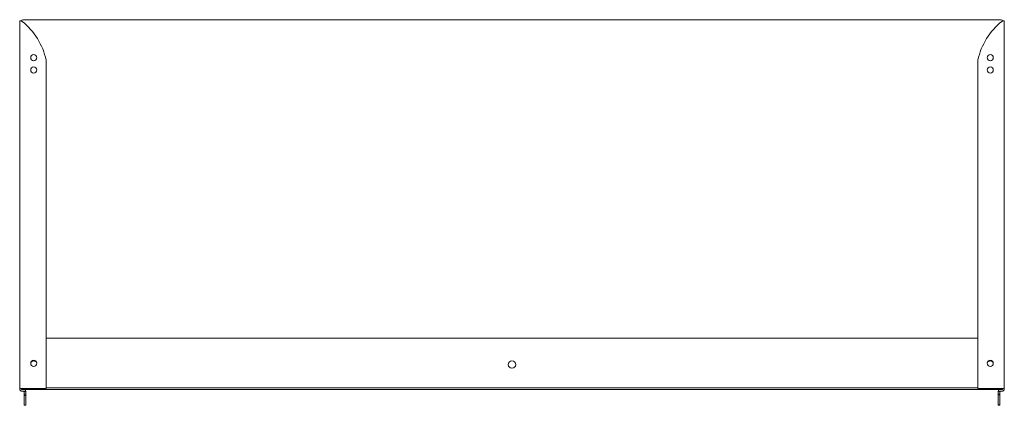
# Model space of a CAD drawing. Header units: millimetres. Extents: x -565 to 238, y -247 to 67.
import ezdxf

# ---------------------------------------------------------------- set-up
doc = ezdxf.new("R2010")
doc.units = ezdxf.units.MM

msp = doc.modelspace()

# ---------------------------------------------------------------- linework, layer by layer
at = {"color": 0, "linetype": 'Continuous', "lineweight": 0}
for p, q in [((-565.04, 66.02), (-565.04, -233.48)), ((-564, 66.02), (-565.04, 66.02)), ((-563.28, 66.02), (-564, 66.02)), ((-562.54, 66.96), (235.46, 66.96)), ((236.21, 66.02), (236.93, 66.02)), ((236.93, 66.02), (237.96, 66.02)), ((237.96, 66.02), (237.96, -233.48)), ((-543.54, 34.02), (-543.54, -233.48)), ((216.47, 34.02), (216.47, -233.48)), ((216.47, -192.54), (-543.54, -192.54)), ((-565.04, -233.79), (-565.04, -233.48)), ((-563.04, -233.48), (-565.04, -233.48)), ((-563.54, -234.29), (-563.54, -233.48)), ((236.46, -234.29), (-563.54, -234.29)), ((-563.04, -233.48), (-543.54, -233.48)), ((-562.01, -235.79), (-563.04, -235.79)), ((-561.7, -235.9), (-560.05, -235.9)), ((-561.51, -236.29), (-561.51, -238.2)), ((-561.51, -238.2), (-561.51, -239.2)), ((-561.51, -238.2), (-560.01, -238.2)), ((-561.51, -239.2), (-561.51, -245.4)), ((-561.51, -239.2), (-560.01, -239.2)), ((-560.01, -238.2), (-560.01, -236.29)), ((-560.01, -239.2), (-560.01, -238.2)), ((-560.01, -245.4), (-560.01, -239.2)), ((-543.54, -233.04), (216.47, -233.04)), ((235.96, -233.48), (216.47, -233.48)), ((232.94, -236.29), (232.94, -238.2)), ((232.94, -238.2), (232.94, -238.7)), ((232.94, -238.2), (234.44, -238.2)), ((232.94, -238.7), (232.94, -244.9)), ((232.94, -238.7), (234.44, -238.7)), ((232.98, -235.9), (234.44, -235.9)), ((234.44, -235.9), (234.44, -236.29)), ((234.44, -238.2), (234.44, -236.29)), ((234.44, -238.7), (234.44, -238.2)), ((234.44, -244.9), (234.44, -238.7)), ((234.94, -235.79), (235.96, -235.79)), ((235.96, -233.48), (237.96, -233.48)), ((236.46, -233.48), (236.46, -234.29)), ((237.96, -233.79), (237.96, -233.48)), ((-561.51, -247.2), (-561.51, -245.4)), ((-561.51, -247.2), (-560.01, -247.2)), ((-560.01, -245.4), (-560.01, -247.2)), ((232.94, -246.7), (232.94, -244.9)), ((232.94, -247.2), (232.94, -246.7)), ((232.94, -246.7), (234.44, -246.7)), ((232.94, -247.2), (234.44, -247.2)), ((234.44, -244.9), (234.44, -246.7)), ((234.44, -246.7), (234.44, -247.2))]:
    msp.add_line(p, q, dxfattribs=at)
at = {"color": 0, "linetype": 'Continuous', "lineweight": 0, "extrusion": (0, 0, -1)}
for centre, radius, start, end in [((562.54, 65.96), 1, 3.5992, 90), ((-270.14, 22.73), 54.85, 11.88511, 51.45901), ((-235.46, 65.96), 1, 90, 176.4008), ((-226.47, 36.02), 2.5, 270, 90), ((-226.47, 36.02), 2.5, 90, 270), ((-226.47, 26.02), 2.5, 270, 90), ((-226.47, 26.02), 2.5, 90, 270), ((553.54, -214.04), 3, 37.39383, 142.44755), ((163.54, -214.04), 3, 0, 180), ((163.54, -214.04), 3, 180, 0), ((-226.47, -212.98), 2.5, 270, 90), ((-226.46, -214.04), 3, 37.55245, 142.60617), ((-226.47, -212.98), 2.5, 90, 270), ((563.04, -233.79), 2, 270, 0), ((-234.94, -236.29), 2, 11.28144, 90), ((-234.94, -236.29), 0.5, 360, 90)]:
    msp.add_arc(centre, radius, start, end, dxfattribs=at)
at = {"color": 0, "linetype": 'Continuous', "lineweight": 0}
for centre, radius, start, end in [((-597.21, 22.73), 54.85, 11.88511, 51.45901), ((-553.54, 36.02), 2.5, 90, 270), ((-553.54, 36.02), 2.5, 270, 90), ((-553.54, 26.02), 2.5, 90, 270), ((-553.54, 26.02), 2.5, 270, 90), ((-553.54, -212.98), 2.5, 90, 270), ((-553.54, -212.98), 2.5, 270, 90), ((-562.01, -236.29), 2, 11.28144, 90), ((-562.01, -236.29), 0.5, 51.49133, 90), ((-562.01, -236.29), 0.5, 0, 51.49133), ((-562.01, -236.29), 2, 0, 11.28144), ((234.94, -236.29), 2, 168.71856, 180), ((235.96, -233.79), 2, 270, 0)]:
    msp.add_arc(centre, radius, start, end, dxfattribs=at)
for points, knots in [([(-563.04, 65.63), (-563.1, 65.66), (-563.17, 65.68), (-563.34, 65.75), (-563.44, 65.79), (-563.63, 65.86), (-563.72, 65.9), (-563.88, 65.97), (-563.94, 66), (-564, 66.02)], [-0.106466, -0.106466, -0.106466, -0.106466, -0.0843045, -0.0843045, -0.0533028, -0.0533028, -0.0222436, -0.0222436, 0, 0, 0, 0]), ([(-563.04, 65.63), (-563.06, 65.67), (-563.11, 65.74), (-563.21, 65.91), (-563.25, 65.98), (-563.28, 66.02)], [0, 0, 0, 0, 0.5, 0.5, 1, 1, 1, 1]), ([(235.96, 65.63), (235.99, 65.67), (236.03, 65.74), (236.09, 65.83), (236.14, 65.91), (236.18, 65.98), (236.21, 66.02)], [0, 0, 0, 0, 0.5, 0.5, 0.5, 1, 1, 1, 1]), ([(235.96, 65.63), (236.03, 65.66), (236.1, 65.68), (236.27, 65.75), (236.37, 65.79), (236.56, 65.86), (236.65, 65.9), (236.81, 65.97), (236.87, 66), (236.93, 66.02)], [-0.1064667, -0.1064667, -0.1064667, -0.1064667, -0.084306, -0.084306, -0.0533028, -0.0533028, -0.0222436, -0.0222436, 0, 0, 0, 0])]:
    msp.add_open_spline(points, degree=3, knots=knots, dxfattribs=at)

doc.saveas('drawing.dxf')
